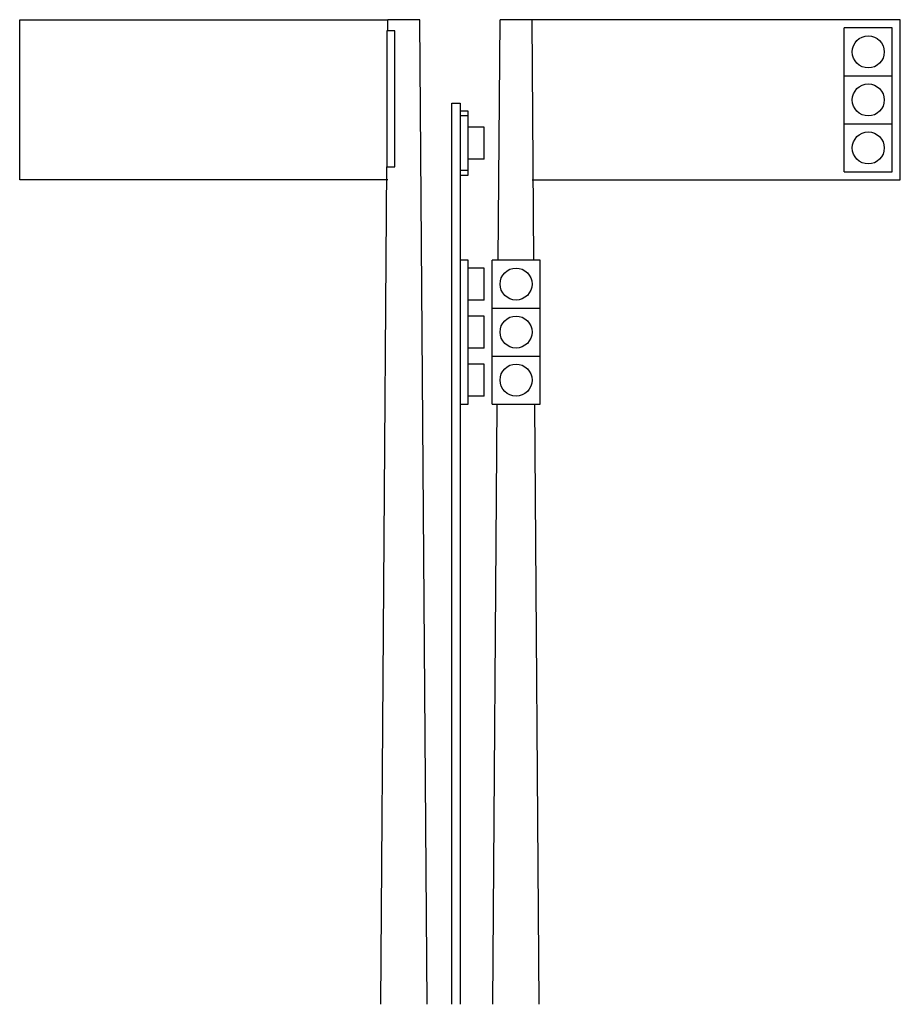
# Model space of a CAD drawing. Header units: millimetres. Extents: x 198.95 to 204.45, y 115.5 to 121.65.
import ezdxf

# ---------------------------------------------------------------- set-up
doc = ezdxf.new("R2010")
doc.units = ezdxf.units.MM

msp = doc.modelspace()

# ---------------------------------------------------------------- linework, layer by layer
for p, q in [((198.952, 120.65), (198.952, 121.65)), ((198.952, 121.65), (201.252, 121.65)), ((201.2515, 121.5815), (201.252, 121.65)), ((201.452, 121.65), (201.252, 121.6514)), ((201.4959, 115.5), (201.452, 121.65)), ((201.9413, 120.15), (201.952, 121.65)), ((202.152, 121.65), (201.952, 121.65)), ((202.1627, 120.15), (202.152, 121.65)), ((204.452, 121.65), (202.152, 121.65)), ((204.452, 120.65), (204.452, 121.65)), ((204.102, 120.7), (204.102, 121.6)), ((204.402, 121.6), (204.102, 121.6)), ((204.402, 120.7), (204.402, 121.6)), ((204.102, 121.3), (204.402, 121.3)), ((201.652, 121.1308), (201.702, 121.1308)), ((201.652, 115.5), (201.652, 121.1308)), ((201.702, 121.1308), (201.702, 115.5)), ((201.752, 121.0808), (201.702, 121.0808)), ((201.752, 120.6808), (201.752, 121.0808)), ((201.752, 121.0508), (201.702, 121.0508)), ((204.102, 121), (204.402, 121)), ((201.852, 120.9808), (201.752, 120.9808)), ((201.852, 120.7808), (201.852, 120.9808)), ((201.852, 120.7808), (201.752, 120.7808)), ((201.208, 115.5), (201.2454, 120.7315)), ((201.702, 120.7108), (201.752, 120.7108)), ((204.102, 120.7), (204.402, 120.7)), ((201.252, 120.65), (198.952, 120.65)), ((201.702, 120.6808), (201.752, 120.6808)), ((202.152, 120.65), (204.452, 120.65)), ((201.752, 120.15), (201.702, 120.15)), ((201.752, 119.25), (201.752, 120.15)), ((201.902, 119.25), (201.902, 120.15)), ((202.202, 120.15), (201.902, 120.15)), ((202.202, 119.25), (202.202, 120.15)), ((201.852, 120.1), (201.752, 120.1)), ((201.852, 119.9), (201.852, 120.1)), ((201.852, 119.9), (201.752, 119.9)), ((201.902, 119.85), (202.202, 119.85)), ((201.852, 119.8), (201.752, 119.8)), ((201.852, 119.6), (201.852, 119.8)), ((201.852, 119.6), (201.752, 119.6)), ((201.902, 119.55), (202.202, 119.55)), ((201.852, 119.5), (201.752, 119.5)), ((201.852, 119.3), (201.852, 119.5)), ((201.852, 119.3), (201.752, 119.3)), ((201.702, 119.25), (201.752, 119.25)), ((201.902, 119.25), (202.202, 119.25)), ((201.908, 115.5), (201.9348, 119.25)), ((202.1959, 115.5), (202.1691, 119.25))]:
    msp.add_line(p, q)
msp.add_lwpolyline([(201.2454, 120.7315), (201.2954, 120.7315), (201.2954, 121.5815), (201.2454, 121.5815)], close=True)
for centre in [(204.252, 121.45), (204.252, 121.15), (204.252, 120.85), (202.052, 120), (202.052, 119.7), (202.052, 119.4)]:
    msp.add_circle(centre, 0.1)

doc.saveas('drawing.dxf')
